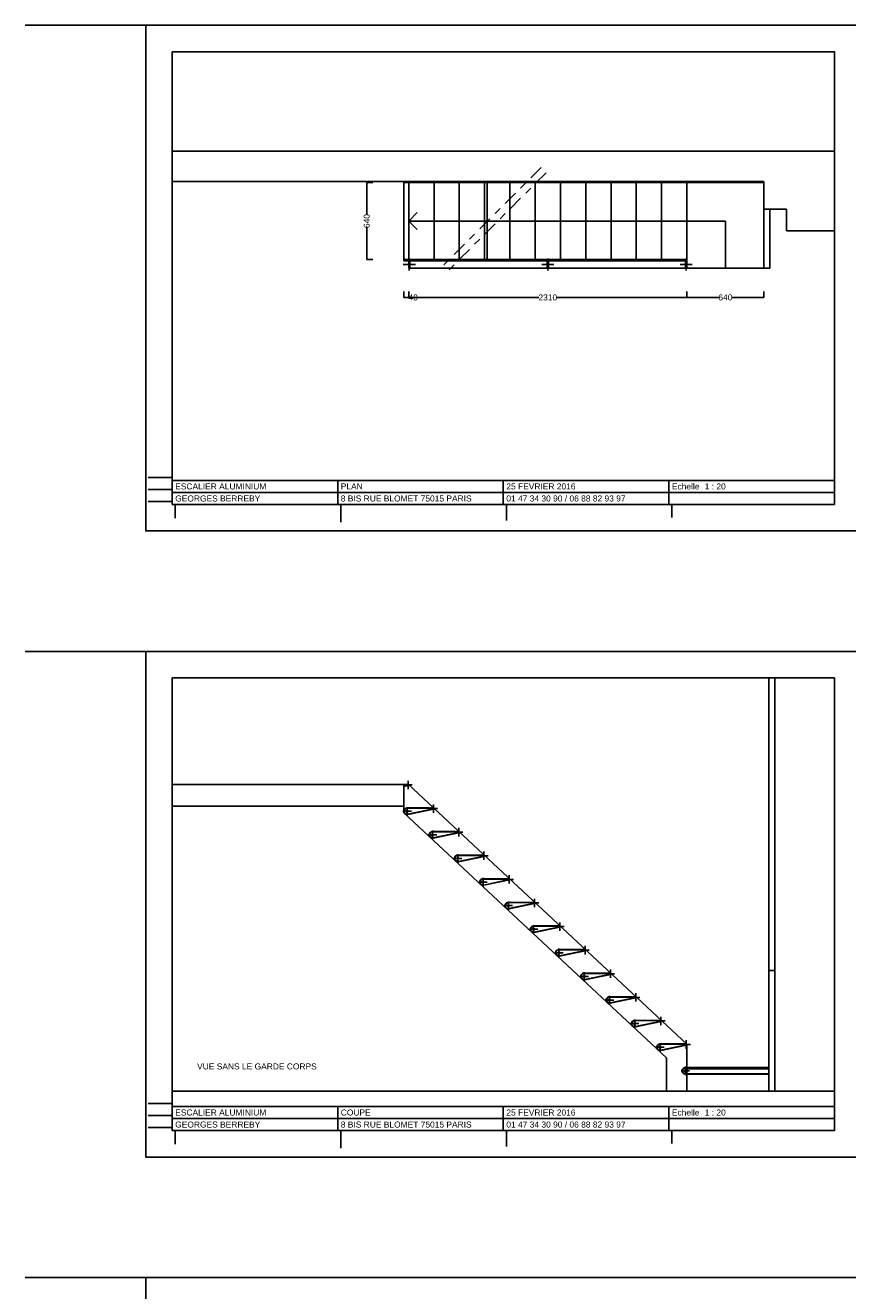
# Model space of a CAD drawing. Header units: inches. Extents: x 60225 to 75105, y -36420 to -15620.
# Tile 3 of 4: x 60225 to 67055, y -26130 to -15620. Entities that reach past the tile are written whole.
import ezdxf

# ---------------------------------------------------------------- set-up
doc = ezdxf.new("R2010")
doc.units = ezdxf.units.IN
doc.header["$MEASUREMENT"] = 0
doc.linetypes.add('ACAD_ISO02W100', pattern=[15, 12, -3])
doc.layers.get('Defpoints').update_dxf_attribs({"color": 5, "lineweight": 100})
doc.layers.add('POINTILLÉS', color=6, linetype='ACAD_ISO02W100', lineweight=25)
doc.styles.add('Annotatif', font='arial.ttf')
doc.dimstyles.get("Standard").update_dxf_attribs({"dimtxt": 50, "dimasz": 0.18, "dimexe": 0.18, "dimexo": 0.15, "dimgap": 0.09, "dimtad": 0, "dimdec": 0, "dimzin": 0, "dimdsep": 46, "dimtxsty": 'Annotatif', "dimcen": 0.09, "dimclrd": 1, "dimclre": 1, "dimclrt": 1, "dimadec": 0, "dimazin": 0, "dimtfac": 1, "dimtdec": 0, "dimtofl": 0, "dimtmove": 0, "dimatfit": 3, "dimfxl": 50, "dimfxlon": 1, "dimtfillclr": 1, "dimtolj": 1, "dimtzin": 0, "dimarcsym": 0})

# ---------------------------------------------------------------- blocks, each defined once
blk = doc.blocks.new('*D727')
at = {"color": 1, "linetype": 'Continuous', "lineweight": -2, "transparency": 16777216}
for p, q in [((63409.26071428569, -17829.99986354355), (63409.26071428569, -17880.17986354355)), ((65719.26071428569, -17829.99986354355), (65719.26071428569, -17880.17986354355)), ((63409.44071428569, -17879.99986354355), (64489.17071428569, -17879.99986354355)), ((65719.0807142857, -17879.99986354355), (64639.35071428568, -17879.99986354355))]:
    blk.add_line(p, q, dxfattribs=at)
at = {"color": 1, "linetype": 'Continuous', "lineweight": 25, "transparency": 16777216}
for points in [[(63409.44071428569, -17879.96986354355), (63409.44071428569, -17880.02986354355), (63409.26071428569, -17879.99986354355)], [(65719.0807142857, -17879.96986354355), (65719.0807142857, -17880.02986354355), (65719.26071428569, -17879.99986354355)]]:
    blk.add_solid(points, dxfattribs=at)
at = {"layer": 'Defpoints', "color": 0, "linetype": 'Continuous', "lineweight": 25, "transparency": 16777216}
for p in [(63409.26071428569, -17565.49986354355), (65719.26071428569, -17565.49986354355), (65719.26071428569, -17879.99986354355)]:
    blk.add_point(p, dxfattribs=at)
at = {"color": 1, "linetype": 'Continuous', "lineweight": 25, "transparency": 16777216, "insert": (64564.26071428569, -17879.99986354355), "char_height": 50, "attachment_point": 5, "style": 'Annotatif'}
blk.add_mtext('\\A1;2310', dxfattribs=at)
blk = doc.blocks.new('*D728')
at = {"color": 1, "linetype": 'Continuous', "lineweight": -2, "transparency": 16777216}
for p, q in [((65719.26071428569, -17829.96986354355), (65719.26071428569, -17880.14986354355)), ((66359.26071428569, -17829.96986354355), (66359.26071428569, -17880.14986354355)), ((65719.44071428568, -17879.96986354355), (65983.88422042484, -17879.96986354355)), ((66359.0807142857, -17879.96986354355), (66094.63720814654, -17879.96986354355))]:
    blk.add_line(p, q, dxfattribs=at)
at = {"color": 1, "linetype": 'Continuous', "lineweight": 25, "transparency": 16777216}
for points in [[(65719.44071428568, -17879.93986354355), (65719.44071428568, -17879.99986354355), (65719.26071428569, -17879.96986354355)], [(66359.0807142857, -17879.93986354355), (66359.0807142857, -17879.99986354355), (66359.26071428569, -17879.96986354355)]]:
    blk.add_solid(points, dxfattribs=at)
at = {"layer": 'Defpoints', "color": 0, "linetype": 'Continuous', "lineweight": 25, "transparency": 16777216}
for p in [(65719.26071428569, -17635.49986354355), (66359.26071428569, -17635.49986354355), (66359.26071428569, -17879.96986354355)]:
    blk.add_point(p, dxfattribs=at)
at = {"color": 1, "linetype": 'Continuous', "lineweight": 25, "transparency": 16777216, "insert": (66039.26071428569, -17879.96986354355), "char_height": 50, "attachment_point": 5, "style": 'Annotatif'}
blk.add_mtext('\\A1;640', dxfattribs=at)
blk = doc.blocks.new('*D729')
at = {"color": 1, "linetype": 'Continuous', "lineweight": -2, "transparency": 16777216}
for p, q in [((63110.76071428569, -16925.49986354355), (63060.58071428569, -16925.49986354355)), ((63060.76071428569, -16925.67986354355), (63060.76071428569, -17190.1233696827)), ((63060.76071428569, -17565.31986354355), (63060.76071428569, -17300.8763574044)), ((63110.76071428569, -17565.49986354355), (63060.58071428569, -17565.49986354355))]:
    blk.add_line(p, q, dxfattribs=at)
at = {"color": 1, "linetype": 'Continuous', "lineweight": 25, "transparency": 16777216}
for points in [[(63060.73071428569, -16925.67986354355), (63060.79071428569, -16925.67986354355), (63060.76071428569, -16925.49986354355)], [(63060.73071428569, -17565.31986354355), (63060.79071428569, -17565.31986354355), (63060.76071428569, -17565.49986354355)]]:
    blk.add_solid(points, dxfattribs=at)
at = {"layer": 'Defpoints', "color": 0, "linetype": 'Continuous', "lineweight": 25, "transparency": 16777216}
for p in [(63369.26071428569, -16925.49986354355), (63060.76071428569, -17565.49986354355), (63369.26071428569, -17565.49986354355)]:
    blk.add_point(p, dxfattribs=at)
at = {"color": 1, "linetype": 'Continuous', "lineweight": 25, "transparency": 16777216, "insert": (63060.76071428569, -17245.49986354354), "char_height": 50, "attachment_point": 5, "rotation": 90, "style": 'Annotatif'}
blk.add_mtext('\\A1;640', dxfattribs=at)
blk = doc.blocks.new('*D730')
at = {"layer": 'Defpoints', "color": 0, "linetype": 'Continuous', "lineweight": 25, "transparency": 16777216}
for p in [(63369.26071428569, -17565.49986354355), (63409.26071428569, -17565.49986354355), (63409.26071428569, -17879.99986354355)]:
    blk.add_point(p, dxfattribs=at)
at = {"layer": 'POINTILLÉS', "color": 1, "linetype": 'Continuous', "lineweight": -2, "transparency": 16777216}
for p, q in [((63369.26071428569, -17829.99986354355), (63369.26071428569, -17880.17986354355)), ((63409.26071428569, -17829.99986354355), (63409.26071428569, -17880.17986354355)), ((63369.44071428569, -17879.99986354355), (63409.08071428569, -17879.99986354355)), ((63409.26071428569, -17879.99986354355), (63409.44071428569, -17879.99986354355))]:
    blk.add_line(p, q, dxfattribs=at)
at = {"layer": 'POINTILLÉS', "color": 1, "linetype": 'Continuous', "lineweight": 25, "transparency": 16777216}
for points in [[(63369.44071428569, -17879.96986354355), (63369.44071428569, -17880.02986354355), (63369.26071428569, -17879.99986354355)], [(63409.08071428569, -17879.96986354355), (63409.08071428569, -17880.02986354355), (63409.26071428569, -17879.99986354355)]]:
    blk.add_solid(points, dxfattribs=at)
at = {"layer": 'POINTILLÉS', "color": 1, "linetype": 'Continuous', "lineweight": 25, "transparency": 16777216, "insert": (63446.26332001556, -17879.99986354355), "char_height": 50, "attachment_point": 5, "style": 'Annotatif'}
blk.add_mtext('\\A1;40', dxfattribs=at)

msp = doc.modelspace()

# ---------------------------------------------------------------- linework, layer by layer
at = {"color": 3}
for p, q in [((60225, -15619.5), (61225, -15619.5)), ((61445, -19374.5), (61245, -19374.5)), ((61445, -19474.5), (61245, -19474.5)), ((61445, -19574.5), (61245, -19574.5)), ((61470, -19599.5), (61470, -19712.5)), ((62845, -19599.5), (62845, -19745.5)), ((64220, -19599.5), (64220, -19732.5)), ((65595, -19599.5), (65595, -19708)), ((60225, -20819.5), (61225, -20819.5)), ((61445, -24574.5), (61245, -24574.5)), ((61445, -24674.5), (61245, -24674.5)), ((61445, -24774.5), (61245, -24774.5)), ((61470, -24799.5), (61470, -24912.5)), ((61470, -24799.5), (61470, -24912.5)), ((62845, -24799.5), (62845, -24945.5)), ((64220, -24799.5), (64220, -24932.5)), ((64220, -24799.5), (64220, -24932.5)), ((65595, -24799.5), (65595, -24908)), ((65595, -24799.5), (65595, -24908)), ((60225, -26019.5), (61225, -26019.5)), ((60225, -26019.5), (61225, -26019.5))]:
    msp.add_line(p, q, dxfattribs=at)
at = {"color": 5, "linetype": 'Continuous', "lineweight": 25}
for p, q in [((61445, -16665.49986354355), (66945, -16665.49986354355)), ((66359.2607142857, -16915.49986354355), (61445, -16915.49986354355)), ((63369.26071428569, -21924), (61445, -21924)), ((62801.17499999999, -21924), (62602.54999999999, -21924)), ((63369.26071428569, -21924), (63369.26071428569, -22104)), ((63369.26071428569, -22104), (61445, -22104)), ((62788.42499999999, -22104), (62602.54999999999, -22104)), ((61445, -24472), (66945, -24472))]:
    msp.add_line(p, q, dxfattribs=at)
at = {"color": 1}
for p, q in [((64423.23041048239, -16886.67735360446), (64508.08322422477, -16801.82453986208)), ((64465.65681735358, -16929.10376047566), (64550.50963109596, -16844.25094673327)), ((64211.09837612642, -17098.80938796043), (64295.95118986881, -17013.95657421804)), ((64338.37759674, -16971.53016734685), (64380.80400361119, -16929.10376047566)), ((64380.80400361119, -17013.95657421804), (64423.23041048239, -16971.53016734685)), ((64253.52478299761, -17141.23579483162), (64338.37759674, -17056.38298108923)), ((63998.96634177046, -17310.94142231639), (64083.81915551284, -17226.08860857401)), ((64126.24556238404, -17183.66220170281), (64168.67196925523, -17141.23579483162)), ((64168.67196925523, -17226.08860857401), (64211.09837612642, -17183.66220170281)), ((64041.39274864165, -17353.36782918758), (64126.24556238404, -17268.5150154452)), ((63786.83430741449, -17523.07345667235), (63871.68712115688, -17438.22064292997)), ((63914.11352802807, -17395.79423605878), (63956.53993489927, -17353.36782918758)), ((63956.53993489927, -17438.22064292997), (63998.96634177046, -17395.79423605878)), ((63829.26071428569, -17565.49986354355), (63914.11352802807, -17480.64704980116)), ((63701.98149367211, -17607.92627041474), (63744.4079005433, -17565.49986354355)), ((63744.4079005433, -17650.35267728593), (63786.83430741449, -17607.92627041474)), ((66945, -19399.5), (61445, -19399.5)), ((64195, -19499.5), (64195, -19399.5)), ((65570, -19499.5), (65570, -19399.5)), ((61445, -19499.5), (66945, -19499.5)), ((64195, -19599.5), (64195, -19499.5)), ((65570, -19599.5), (65570, -19499.5)), ((66945, -24599.5), (61445, -24599.5)), ((66945, -24599.5), (61445, -24599.5)), ((62820, -24599.5), (62820, -24699.5)), ((64195, -24699.5), (64195, -24599.5)), ((64195, -24699.5), (64195, -24599.5)), ((65570, -24699.5), (65570, -24599.5)), ((65570, -24699.5), (65570, -24599.5)), ((61445, -24699.5), (66945, -24699.5)), ((61445, -24699.5), (66945, -24699.5)), ((62820, -24699.5), (62820, -24799.5)), ((64195, -24799.5), (64195, -24699.5)), ((64195, -24799.5), (64195, -24699.5)), ((65570, -24799.5), (65570, -24699.5)), ((65570, -24799.5), (65570, -24699.5))]:
    msp.add_line(p, q, dxfattribs=at)
at = {"linetype": 'Continuous', "lineweight": 25}
for p, q in [((63369.26071428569, -16925.49986354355), (66359.26071428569, -16925.49986354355)), ((63369.26071428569, -16925.49986354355), (63369.26071428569, -17575.49986354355)), ((63409.26071428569, -16925.49986354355), (63409.26071428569, -17565.49986354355)), ((63619.26071428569, -16925.49986354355), (63619.26071428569, -17565.49986354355)), ((63829.26071428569, -16925.49986354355), (63829.26071428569, -17565.49986354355)), ((64039.26071428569, -16925.49986354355), (64039.26071428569, -17565.49986354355)), ((64059.46300690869, -16925.49986354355), (64059.46300690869, -17565.49986354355)), ((64249.26071428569, -16925.49986354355), (64249.26071428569, -17565.49986354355)), ((64459.26071428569, -16925.49986354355), (64459.26071428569, -17565.49986354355)), ((64669.26071428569, -16925.49986354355), (64669.26071428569, -17565.49986354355)), ((64879.26071428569, -16925.49986354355), (64879.26071428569, -17565.49986354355)), ((65089.26071428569, -16925.49986354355), (65089.26071428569, -17565.49986354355)), ((65299.26071428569, -16925.49986354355), (65299.26071428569, -17565.49986354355)), ((65509.26071428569, -16925.49986354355), (65509.26071428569, -17565.49986354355)), ((65719.26071428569, -16925.49986354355), (65719.26071428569, -17565.49986354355)), ((66359.26071428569, -17145.49986354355), (66359.26071428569, -17635.49986354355)), ((66409.26071428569, -17635.49986354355), (66409.26071428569, -17145.49986354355)), ((63369.26071428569, -17565.49986354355), (65719.26071428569, -17565.49986354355)), ((63369.26071428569, -17575.49986354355), (65719.26071428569, -17575.49986354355)), ((63409.26071428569, -17575.49986354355), (63409.26071428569, -17635.49986354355)), ((63409.26071428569, -17635.49986354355), (66359.26071428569, -17635.49986354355)), ((65719.26071428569, -17565.49986354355), (65719.26071428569, -17635.49986354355)), ((66359.26071428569, -17635.49986354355), (66409.26071428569, -17635.49986354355))]:
    msp.add_line(p, q, dxfattribs=at)
at = {"color": 5}
msp.add_line((66547.26071428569, -17145.49986354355), (66547.26071428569, -17325.49986354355), dxfattribs=at)
at = {"color": 1, "linetype": 'Continuous', "lineweight": 25}
for p, q in [((63364.26071428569, -17605.49986354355), (63464.26071428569, -17605.49986354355)), ((63414.26071428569, -17555.49986354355), (63414.26071428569, -17655.49986354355)), ((64514.26071428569, -17605.49986354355), (64614.26071428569, -17605.49986354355)), ((64564.26071428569, -17555.49986354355), (64564.26071428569, -17655.49986354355)), ((65664.26071428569, -17605.49986354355), (65764.26071428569, -17605.49986354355)), ((65714.26071428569, -17555.49986354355), (65714.26071428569, -17655.49986354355)), ((63369.26071428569, -21929), (63439.26071428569, -21929)), ((63397.26071428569, -21929), (63411.26071428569, -21929)), ((63404.26071428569, -21894), (63404.26071428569, -21964)), ((63404.26071428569, -21922), (63404.26071428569, -21936)), ((63361.76071428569, -22147.5), (63431.76071428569, -22147.5)), ((63396.76071428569, -22112.5), (63396.76071428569, -22182.5)), ((63579.26071428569, -22125), (63649.26071428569, -22125)), ((63607.26071428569, -22125), (63621.26071428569, -22125)), ((63614.26071428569, -22090), (63614.26071428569, -22160)), ((63614.26071428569, -22118), (63614.26071428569, -22132)), ((63571.76071428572, -22343.5), (63641.76071428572, -22343.5)), ((63606.76071428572, -22308.5), (63606.76071428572, -22378.5)), ((63789.26071428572, -22321), (63859.26071428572, -22321)), ((63817.26071428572, -22321), (63831.26071428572, -22321)), ((63824.26071428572, -22286), (63824.26071428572, -22356)), ((63824.26071428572, -22314), (63824.26071428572, -22328)), ((64034.26071428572, -22482), (64034.26071428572, -22552)), ((63781.76071428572, -22539.5), (63851.76071428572, -22539.5)), ((63816.76071428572, -22504.5), (63816.76071428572, -22574.5)), ((63999.26071428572, -22517), (64069.26071428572, -22517)), ((64027.26071428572, -22517), (64041.26071428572, -22517)), ((64034.26071428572, -22510), (64034.26071428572, -22524)), ((64026.76071428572, -22700.5), (64026.76071428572, -22770.5)), ((64244.26071428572, -22678), (64244.26071428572, -22748)), ((63991.76071428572, -22735.5), (64061.76071428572, -22735.5)), ((64209.26071428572, -22713), (64279.26071428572, -22713)), ((64237.26071428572, -22713), (64251.26071428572, -22713)), ((64244.26071428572, -22706), (64244.26071428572, -22720)), ((64236.76071428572, -22896.5), (64236.76071428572, -22966.5)), ((64419.26071428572, -22909), (64489.26071428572, -22909)), ((64447.26071428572, -22909), (64461.26071428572, -22909)), ((64454.26071428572, -22874), (64454.26071428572, -22944)), ((64454.26071428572, -22902), (64454.26071428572, -22916)), ((64201.76071428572, -22931.5), (64271.76071428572, -22931.5)), ((64446.76071428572, -23092.5), (64446.76071428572, -23162.5)), ((64629.26071428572, -23105), (64699.26071428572, -23105)), ((64657.26071428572, -23105), (64671.26071428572, -23105)), ((64664.26071428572, -23070), (64664.26071428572, -23140)), ((64664.26071428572, -23098), (64664.26071428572, -23112)), ((64411.76071428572, -23127.5), (64481.76071428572, -23127.5)), ((64621.76071428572, -23323.5), (64691.76071428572, -23323.5)), ((64656.76071428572, -23288.5), (64656.76071428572, -23358.5)), ((64839.26071428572, -23301), (64909.26071428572, -23301)), ((64867.26071428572, -23301), (64881.26071428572, -23301)), ((64874.26071428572, -23266), (64874.26071428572, -23336)), ((64874.26071428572, -23294), (64874.26071428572, -23308)), ((64831.76071428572, -23519.5), (64901.76071428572, -23519.5)), ((64866.76071428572, -23484.5), (64866.76071428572, -23554.5)), ((65049.26071428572, -23497), (65119.26071428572, -23497)), ((65077.26071428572, -23497), (65091.26071428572, -23497)), ((65084.26071428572, -23462), (65084.26071428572, -23532)), ((65084.26071428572, -23490), (65084.26071428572, -23504)), ((65041.76071428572, -23715.5), (65111.76071428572, -23715.5)), ((65076.76071428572, -23680.5), (65076.76071428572, -23750.5)), ((65259.26071428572, -23693), (65329.26071428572, -23693)), ((65287.26071428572, -23693), (65301.26071428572, -23693)), ((65294.26071428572, -23658), (65294.26071428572, -23728)), ((65294.26071428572, -23686), (65294.26071428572, -23700)), ((65504.26071428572, -23854), (65504.26071428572, -23924)), ((65251.76071428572, -23911.5), (65321.76071428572, -23911.5)), ((65286.76071428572, -23876.5), (65286.76071428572, -23946.5)), ((65469.26071428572, -23889), (65539.26071428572, -23889)), ((65497.26071428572, -23889), (65511.26071428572, -23889)), ((65504.26071428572, -23882), (65504.26071428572, -23896)), ((65714.26071428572, -24050), (65714.26071428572, -24120)), ((65461.76071428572, -24107.5), (65531.76071428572, -24107.5)), ((65496.76071428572, -24072.5), (65496.76071428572, -24142.5)), ((65679.26071428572, -24085), (65749.26071428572, -24085)), ((65707.26071428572, -24085), (65721.26071428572, -24085)), ((65714.26071428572, -24078), (65714.26071428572, -24092)), ((65706.76071428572, -24268.5), (65706.76071428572, -24338.5)), ((65671.76071428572, -24303.5), (65741.76071428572, -24303.5))]:
    msp.add_line(p, q, dxfattribs=at)
for p, q in [((66398.725, -23469.5), (66398.725, -21039.5)), ((66448.725, -23469.5), (66448.725, -21039.5)), ((63372.26071428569, -21924), (63369.26071428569, -21924)), ((63369.26071428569, -21926.5), (63404.26071428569, -21926.5)), ((63404.77247607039, -21931.44705943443), (63369.26071428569, -21938.87379807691)), ((63405.28423785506, -21933.89411886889), (63369.26071428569, -21941.42788461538)), ((63371.76071428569, -21926.5), (63371.76071428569, -21938.35096153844)), ((63372.26071428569, -21925), (63372.26071428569, -21924)), ((63373.26071428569, -21925), (63372.26071428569, -21925)), ((63375.26071428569, -21924), (63373.26071428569, -21924)), ((63373.26071428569, -21924), (63373.26071428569, -21925)), ((63375.26071428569, -21925), (63375.26071428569, -21924)), ((63376.26071428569, -21925), (63375.26071428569, -21925)), ((63378.26071428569, -21924), (63376.26071428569, -21924)), ((63376.26071428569, -21924), (63376.26071428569, -21925)), ((63378.26071428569, -21925), (63378.26071428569, -21924)), ((63379.26071428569, -21925), (63378.26071428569, -21925)), ((63381.26071428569, -21924), (63379.26071428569, -21924)), ((63379.26071428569, -21924), (63379.26071428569, -21925)), ((63381.26071428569, -21925), (63381.26071428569, -21924)), ((63382.26071428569, -21925), (63381.26071428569, -21925)), ((63384.26071428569, -21924), (63382.26071428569, -21924)), ((63382.26071428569, -21924), (63382.26071428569, -21925)), ((63384.26071428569, -21925), (63384.26071428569, -21924)), ((63385.26071428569, -21925), (63384.26071428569, -21925)), ((63385.26071428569, -21924), (63385.26071428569, -21925)), ((63404.26071428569, -21924), (63385.26071428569, -21924)), ((63406.22717737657, -21924), (65719.23417356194, -24082.80652977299)), ((63369.26071428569, -22104), (63369.26071428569, -22159.88734114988)), ((63369.26071428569, -22159.4278438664), (65551.225, -24195.9278438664)), ((63582.26071428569, -22120), (63396.76071428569, -22120)), ((63396.76071428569, -22122.5), (63614.26071428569, -22122.5)), ((63614.77247607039, -22127.44705943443), (63401.8783321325, -22171.97059434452)), ((63615.28423785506, -22129.89411886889), (63402.3900939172, -22174.41765377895)), ((63582.26071428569, -22121), (63582.26071428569, -22120)), ((63583.26071428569, -22121), (63582.26071428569, -22121)), ((63585.26071428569, -22120), (63583.26071428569, -22120)), ((63583.26071428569, -22120), (63583.26071428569, -22121)), ((63585.26071428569, -22121), (63585.26071428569, -22120)), ((63586.26071428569, -22121), (63585.26071428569, -22121)), ((63588.26071428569, -22120), (63586.26071428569, -22120)), ((63586.26071428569, -22120), (63586.26071428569, -22121)), ((63588.26071428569, -22121), (63588.26071428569, -22120)), ((63589.26071428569, -22121), (63588.26071428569, -22121)), ((63591.26071428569, -22120), (63589.26071428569, -22120)), ((63589.26071428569, -22120), (63589.26071428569, -22121)), ((63591.26071428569, -22121), (63591.26071428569, -22120)), ((63592.26071428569, -22121), (63591.26071428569, -22121)), ((63594.26071428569, -22120), (63592.26071428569, -22120)), ((63592.26071428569, -22120), (63592.26071428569, -22121)), ((63594.26071428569, -22121), (63594.26071428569, -22120)), ((63595.26071428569, -22121), (63594.26071428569, -22121)), ((63595.26071428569, -22120), (63595.26071428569, -22121)), ((63614.26071428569, -22120), (63595.26071428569, -22120)), ((63792.26071428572, -22316), (63606.76071428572, -22316)), ((63606.76071428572, -22318.5), (63824.26071428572, -22318.5)), ((63824.77247607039, -22323.44705943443), (63611.87833213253, -22367.97059434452)), ((63825.28423785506, -22325.89411886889), (63612.3900939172, -22370.41765377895)), ((63792.26071428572, -22317), (63792.26071428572, -22316)), ((63793.26071428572, -22317), (63792.26071428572, -22317)), ((63795.26071428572, -22316), (63793.26071428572, -22316)), ((63793.26071428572, -22316), (63793.26071428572, -22317)), ((63795.26071428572, -22317), (63795.26071428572, -22316)), ((63796.26071428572, -22317), (63795.26071428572, -22317)), ((63798.26071428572, -22316), (63796.26071428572, -22316)), ((63796.26071428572, -22316), (63796.26071428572, -22317)), ((63798.26071428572, -22317), (63798.26071428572, -22316)), ((63799.26071428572, -22317), (63798.26071428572, -22317)), ((63801.26071428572, -22316), (63799.26071428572, -22316)), ((63799.26071428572, -22316), (63799.26071428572, -22317)), ((63801.26071428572, -22317), (63801.26071428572, -22316)), ((63802.26071428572, -22317), (63801.26071428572, -22317)), ((63804.26071428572, -22316), (63802.26071428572, -22316)), ((63802.26071428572, -22316), (63802.26071428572, -22317)), ((63804.26071428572, -22317), (63804.26071428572, -22316)), ((63805.26071428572, -22317), (63804.26071428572, -22317)), ((63805.26071428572, -22316), (63805.26071428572, -22317)), ((63824.26071428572, -22316), (63805.26071428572, -22316)), ((64002.26071428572, -22512), (63816.76071428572, -22512)), ((63816.76071428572, -22514.5), (64034.26071428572, -22514.5)), ((64034.77247607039, -22519.44705943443), (63821.87833213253, -22563.97059434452)), ((64035.28423785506, -22521.89411886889), (63822.3900939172, -22566.41765377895)), ((64002.26071428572, -22513), (64002.26071428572, -22512)), ((64003.26071428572, -22513), (64002.26071428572, -22513)), ((64005.26071428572, -22512), (64003.26071428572, -22512)), ((64003.26071428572, -22512), (64003.26071428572, -22513)), ((64005.26071428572, -22513), (64005.26071428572, -22512)), ((64006.26071428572, -22513), (64005.26071428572, -22513)), ((64008.26071428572, -22512), (64006.26071428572, -22512)), ((64006.26071428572, -22512), (64006.26071428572, -22513)), ((64008.26071428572, -22513), (64008.26071428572, -22512)), ((64009.26071428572, -22513), (64008.26071428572, -22513)), ((64011.26071428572, -22512), (64009.26071428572, -22512)), ((64009.26071428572, -22512), (64009.26071428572, -22513)), ((64011.26071428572, -22513), (64011.26071428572, -22512)), ((64012.26071428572, -22513), (64011.26071428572, -22513)), ((64014.26071428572, -22512), (64012.26071428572, -22512)), ((64012.26071428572, -22512), (64012.26071428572, -22513)), ((64014.26071428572, -22513), (64014.26071428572, -22512)), ((64015.26071428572, -22513), (64014.26071428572, -22513)), ((64015.26071428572, -22512), (64015.26071428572, -22513)), ((64034.26071428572, -22512), (64015.26071428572, -22512)), ((64212.26071428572, -22708), (64026.76071428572, -22708)), ((64026.76071428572, -22710.5), (64244.26071428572, -22710.5)), ((64244.77247607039, -22715.44705943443), (64031.87833213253, -22759.97059434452)), ((64245.28423785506, -22717.89411886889), (64032.3900939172, -22762.41765377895)), ((64212.26071428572, -22709), (64212.26071428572, -22708)), ((64213.26071428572, -22709), (64212.26071428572, -22709)), ((64215.26071428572, -22708), (64213.26071428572, -22708)), ((64213.26071428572, -22708), (64213.26071428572, -22709)), ((64215.26071428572, -22709), (64215.26071428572, -22708)), ((64216.26071428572, -22709), (64215.26071428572, -22709)), ((64218.26071428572, -22708), (64216.26071428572, -22708)), ((64216.26071428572, -22708), (64216.26071428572, -22709)), ((64218.26071428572, -22709), (64218.26071428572, -22708)), ((64219.26071428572, -22709), (64218.26071428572, -22709)), ((64221.26071428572, -22708), (64219.26071428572, -22708)), ((64219.26071428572, -22708), (64219.26071428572, -22709)), ((64221.26071428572, -22709), (64221.26071428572, -22708)), ((64222.26071428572, -22709), (64221.26071428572, -22709)), ((64224.26071428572, -22708), (64222.26071428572, -22708)), ((64222.26071428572, -22708), (64222.26071428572, -22709)), ((64224.26071428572, -22709), (64224.26071428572, -22708)), ((64225.26071428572, -22709), (64224.26071428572, -22709)), ((64225.26071428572, -22708), (64225.26071428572, -22709)), ((64244.26071428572, -22708), (64225.26071428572, -22708)), ((64422.26071428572, -22904), (64236.76071428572, -22904)), ((64236.76071428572, -22906.5), (64454.26071428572, -22906.5)), ((64454.77247607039, -22911.44705943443), (64241.87833213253, -22955.97059434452)), ((64422.26071428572, -22905), (64422.26071428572, -22904)), ((64423.26071428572, -22905), (64422.26071428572, -22905)), ((64425.26071428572, -22904), (64423.26071428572, -22904)), ((64423.26071428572, -22904), (64423.26071428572, -22905)), ((64425.26071428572, -22905), (64425.26071428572, -22904)), ((64426.26071428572, -22905), (64425.26071428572, -22905)), ((64428.26071428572, -22904), (64426.26071428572, -22904)), ((64426.26071428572, -22904), (64426.26071428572, -22905)), ((64428.26071428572, -22905), (64428.26071428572, -22904)), ((64429.26071428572, -22905), (64428.26071428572, -22905)), ((64431.26071428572, -22904), (64429.26071428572, -22904)), ((64429.26071428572, -22904), (64429.26071428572, -22905)), ((64431.26071428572, -22905), (64431.26071428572, -22904)), ((64432.26071428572, -22905), (64431.26071428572, -22905)), ((64434.26071428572, -22904), (64432.26071428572, -22904)), ((64432.26071428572, -22904), (64432.26071428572, -22905)), ((64434.26071428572, -22905), (64434.26071428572, -22904)), ((64435.26071428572, -22905), (64434.26071428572, -22905)), ((64435.26071428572, -22904), (64435.26071428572, -22905)), ((64454.26071428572, -22904), (64435.26071428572, -22904)), ((64455.28423785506, -22913.89411886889), (64242.3900939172, -22958.41765377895)), ((64632.26071428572, -23100), (64446.76071428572, -23100)), ((64446.76071428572, -23102.5), (64664.26071428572, -23102.5)), ((64664.77247607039, -23107.44705943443), (64451.87833213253, -23151.97059434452)), ((64665.28423785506, -23109.89411886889), (64452.3900939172, -23154.41765377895)), ((64632.26071428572, -23101), (64632.26071428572, -23100)), ((64633.26071428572, -23101), (64632.26071428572, -23101)), ((64635.26071428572, -23100), (64633.26071428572, -23100)), ((64633.26071428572, -23100), (64633.26071428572, -23101)), ((64635.26071428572, -23101), (64635.26071428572, -23100)), ((64636.26071428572, -23101), (64635.26071428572, -23101)), ((64638.26071428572, -23100), (64636.26071428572, -23100)), ((64636.26071428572, -23100), (64636.26071428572, -23101)), ((64638.26071428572, -23101), (64638.26071428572, -23100)), ((64639.26071428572, -23101), (64638.26071428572, -23101)), ((64641.26071428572, -23100), (64639.26071428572, -23100)), ((64639.26071428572, -23100), (64639.26071428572, -23101)), ((64641.26071428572, -23101), (64641.26071428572, -23100)), ((64642.26071428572, -23101), (64641.26071428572, -23101)), ((64644.26071428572, -23100), (64642.26071428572, -23100)), ((64642.26071428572, -23100), (64642.26071428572, -23101)), ((64644.26071428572, -23101), (64644.26071428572, -23100)), ((64645.26071428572, -23101), (64644.26071428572, -23101)), ((64645.26071428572, -23100), (64645.26071428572, -23101)), ((64664.26071428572, -23100), (64645.26071428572, -23100)), ((64842.26071428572, -23296), (64656.76071428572, -23296)), ((64656.76071428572, -23298.5), (64874.26071428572, -23298.5)), ((64874.77247607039, -23303.44705943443), (64661.87833213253, -23347.97059434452)), ((64875.28423785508, -23305.89411886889), (64662.3900939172, -23350.41765377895)), ((64842.26071428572, -23297), (64842.26071428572, -23296)), ((64843.26071428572, -23297), (64842.26071428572, -23297)), ((64845.26071428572, -23296), (64843.26071428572, -23296)), ((64843.26071428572, -23296), (64843.26071428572, -23297)), ((64845.26071428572, -23297), (64845.26071428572, -23296)), ((64846.26071428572, -23297), (64845.26071428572, -23297)), ((64848.26071428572, -23296), (64846.26071428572, -23296)), ((64846.26071428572, -23296), (64846.26071428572, -23297)), ((64848.26071428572, -23297), (64848.26071428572, -23296)), ((64849.26071428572, -23297), (64848.26071428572, -23297)), ((64851.26071428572, -23296), (64849.26071428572, -23296)), ((64849.26071428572, -23296), (64849.26071428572, -23297)), ((64851.26071428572, -23297), (64851.26071428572, -23296)), ((64852.26071428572, -23297), (64851.26071428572, -23297)), ((64854.26071428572, -23296), (64852.26071428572, -23296)), ((64852.26071428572, -23296), (64852.26071428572, -23297)), ((64854.26071428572, -23297), (64854.26071428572, -23296)), ((64855.26071428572, -23297), (64854.26071428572, -23297)), ((64855.26071428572, -23296), (64855.26071428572, -23297)), ((64874.26071428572, -23296), (64855.26071428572, -23296)), ((65052.26071428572, -23492), (64866.76071428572, -23492)), ((64866.76071428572, -23494.5), (65084.26071428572, -23494.5)), ((65084.77247607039, -23499.44705943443), (64871.87833213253, -23543.97059434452)), ((65085.28423785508, -23501.89411886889), (64872.3900939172, -23546.41765377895)), ((65052.26071428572, -23493), (65052.26071428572, -23492)), ((65053.26071428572, -23493), (65052.26071428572, -23493)), ((65055.26071428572, -23492), (65053.26071428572, -23492)), ((65053.26071428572, -23492), (65053.26071428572, -23493)), ((65055.26071428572, -23493), (65055.26071428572, -23492)), ((65056.26071428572, -23493), (65055.26071428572, -23493)), ((65058.26071428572, -23492), (65056.26071428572, -23492)), ((65056.26071428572, -23492), (65056.26071428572, -23493)), ((65058.26071428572, -23493), (65058.26071428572, -23492)), ((65059.26071428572, -23493), (65058.26071428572, -23493)), ((65061.26071428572, -23492), (65059.26071428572, -23492)), ((65059.26071428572, -23492), (65059.26071428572, -23493)), ((65061.26071428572, -23493), (65061.26071428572, -23492)), ((65062.26071428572, -23493), (65061.26071428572, -23493)), ((65064.26071428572, -23492), (65062.26071428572, -23492)), ((65062.26071428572, -23492), (65062.26071428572, -23493)), ((65064.26071428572, -23493), (65064.26071428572, -23492)), ((65065.26071428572, -23493), (65064.26071428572, -23493)), ((65065.26071428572, -23492), (65065.26071428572, -23493)), ((65084.26071428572, -23492), (65065.26071428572, -23492)), ((66398.725, -24472), (66398.725, -23469.5)), ((66398.725, -23469.5), (66448.725, -23469.5)), ((66448.725, -23469.5), (66448.725, -24472)), ((65262.26071428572, -23688), (65076.76071428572, -23688)), ((65076.76071428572, -23690.5), (65294.26071428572, -23690.5)), ((65294.77247607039, -23695.44705943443), (65081.87833213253, -23739.97059434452)), ((65295.28423785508, -23697.89411886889), (65082.3900939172, -23742.41765377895)), ((65262.26071428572, -23689), (65262.26071428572, -23688)), ((65263.26071428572, -23689), (65262.26071428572, -23689)), ((65265.26071428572, -23688), (65263.26071428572, -23688)), ((65263.26071428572, -23688), (65263.26071428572, -23689)), ((65265.26071428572, -23689), (65265.26071428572, -23688)), ((65266.26071428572, -23689), (65265.26071428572, -23689)), ((65268.26071428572, -23688), (65266.26071428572, -23688)), ((65266.26071428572, -23688), (65266.26071428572, -23689)), ((65268.26071428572, -23689), (65268.26071428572, -23688)), ((65269.26071428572, -23689), (65268.26071428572, -23689)), ((65271.26071428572, -23688), (65269.26071428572, -23688)), ((65269.26071428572, -23688), (65269.26071428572, -23689)), ((65271.26071428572, -23689), (65271.26071428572, -23688)), ((65272.26071428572, -23689), (65271.26071428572, -23689)), ((65274.26071428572, -23688), (65272.26071428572, -23688)), ((65272.26071428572, -23688), (65272.26071428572, -23689)), ((65274.26071428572, -23689), (65274.26071428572, -23688)), ((65275.26071428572, -23689), (65274.26071428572, -23689)), ((65275.26071428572, -23688), (65275.26071428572, -23689)), ((65294.26071428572, -23688), (65275.26071428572, -23688)), ((65472.26071428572, -23884), (65286.76071428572, -23884)), ((65286.76071428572, -23886.5), (65504.26071428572, -23886.5)), ((65504.77247607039, -23891.44705943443), (65291.87833213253, -23935.97059434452)), ((65505.28423785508, -23893.89411886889), (65292.3900939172, -23938.41765377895)), ((65472.26071428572, -23885), (65472.26071428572, -23884)), ((65473.26071428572, -23885), (65472.26071428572, -23885)), ((65475.26071428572, -23884), (65473.26071428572, -23884)), ((65473.26071428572, -23884), (65473.26071428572, -23885)), ((65475.26071428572, -23885), (65475.26071428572, -23884)), ((65476.26071428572, -23885), (65475.26071428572, -23885)), ((65478.26071428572, -23884), (65476.26071428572, -23884)), ((65476.26071428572, -23884), (65476.26071428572, -23885)), ((65478.26071428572, -23885), (65478.26071428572, -23884)), ((65479.26071428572, -23885), (65478.26071428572, -23885)), ((65481.26071428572, -23884), (65479.26071428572, -23884)), ((65479.26071428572, -23884), (65479.26071428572, -23885)), ((65481.26071428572, -23885), (65481.26071428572, -23884)), ((65482.26071428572, -23885), (65481.26071428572, -23885)), ((65484.26071428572, -23884), (65482.26071428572, -23884)), ((65482.26071428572, -23884), (65482.26071428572, -23885)), ((65484.26071428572, -23885), (65484.26071428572, -23884)), ((65485.26071428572, -23885), (65484.26071428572, -23885)), ((65485.26071428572, -23884), (65485.26071428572, -23885)), ((65504.26071428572, -23884), (65485.26071428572, -23884)), ((65682.26071428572, -24080), (65496.76071428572, -24080)), ((65496.76071428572, -24082.5), (65714.26071428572, -24082.5)), ((65714.77247607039, -24087.44705943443), (65501.87833213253, -24131.97059434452)), ((65715.28423785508, -24089.89411886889), (65502.3900939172, -24134.41765377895)), ((65682.26071428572, -24081), (65682.26071428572, -24080)), ((65683.26071428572, -24081), (65682.26071428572, -24081)), ((65685.26071428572, -24080), (65683.26071428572, -24080)), ((65683.26071428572, -24080), (65683.26071428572, -24081)), ((65685.26071428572, -24081), (65685.26071428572, -24080)), ((65686.26071428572, -24081), (65685.26071428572, -24081)), ((65688.26071428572, -24080), (65686.26071428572, -24080)), ((65686.26071428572, -24080), (65686.26071428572, -24081)), ((65688.26071428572, -24081), (65688.26071428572, -24080)), ((65689.26071428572, -24081), (65688.26071428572, -24081)), ((65691.26071428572, -24080), (65689.26071428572, -24080)), ((65689.26071428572, -24080), (65689.26071428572, -24081)), ((65691.26071428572, -24081), (65691.26071428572, -24080)), ((65692.26071428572, -24081), (65691.26071428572, -24081)), ((65694.26071428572, -24080), (65692.26071428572, -24080)), ((65692.26071428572, -24080), (65692.26071428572, -24081)), ((65694.26071428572, -24081), (65694.26071428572, -24080)), ((65695.26071428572, -24081), (65694.26071428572, -24081)), ((65695.26071428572, -24080), (65695.26071428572, -24081)), ((65714.26071428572, -24080), (65695.26071428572, -24080)), ((65719.23417356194, -24082.80652977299), (65719.26071428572, -24472)), ((65551.225, -24472), (65551.225, -24195.9278438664)), ((65706.76071428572, -24276), (66398.725, -24276)), ((65719.24734835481, -24276.00183971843), (65719.24734835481, -24331.00183971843)), ((65706.76071428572, -24278.5), (65748.725, -24278.5)), ((65706.76071428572, -24328.5), (65748.725, -24328.5)), ((65706.76071428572, -24331), (66398.725, -24331)), ((65719.26071428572, -24286), (66398.725, -24286)), ((65748.725, -24278.5), (66398.725, -24278.5)), ((65748.725, -24328.5), (66398.725, -24328.5))]:
    msp.add_line(p, q)
at = {"color": 6, "linetype": 'Continuous', "lineweight": 25}
msp.add_line((63404.26071428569, -21924), (63406.22717737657, -21924), dxfattribs=at)
at = {"color": 1}
for points in [[(61225, -15619.5), (67165, -15619.5), (67165, -19819.5), (61225, -19819.5)], [(61225, -20819.5), (67165, -20819.5), (67165, -25019.5), (61225, -25019.5)], [(61225, -26019.5), (67165, -26019.5), (67165, -30219.5), (61225, -30219.5)]]:
    msp.add_lwpolyline(points, close=True, dxfattribs=at)
at = {"color": 5}
for points in [[(61445, -15839.5), (66945, -15839.5), (66945, -19599.5), (61445, -19599.5)], [(61445, -21039.5), (66945, -21039.5), (66945, -24799.5), (61445, -24799.5)], [(61445, -21039.5), (66945, -21039.5), (66945, -24799.5), (61445, -24799.5)]]:
    msp.add_lwpolyline(points, close=True, dxfattribs=at)
at = {"color": 1, "linetype": 'Continuous', "lineweight": 25}
for points in [[(63409.26071428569, -17575.49986354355), (63419.26071428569, -17575.49986354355), (63419.26071428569, -17635.49986354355), (63409.26071428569, -17635.49986354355)], [(64559.26071428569, -17575.49986354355), (64569.26071428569, -17575.49986354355), (64569.26071428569, -17635.49986354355), (64559.26071428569, -17635.49986354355)], [(65709.26071428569, -17575.49986354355), (65719.26071428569, -17575.49986354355), (65719.26071428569, -17635.49986354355), (65709.26071428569, -17635.49986354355)]]:
    msp.add_lwpolyline(points, close=True, dxfattribs=at)
for centre, radius in [((63404.26071428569, -21929), 2), ((63396.76071428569, -22147.5), 7), ((63614.26071428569, -22125), 2), ((63606.76071428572, -22343.5), 7), ((63824.26071428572, -22321), 2), ((63816.76071428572, -22539.5), 7), ((64034.26071428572, -22517), 2), ((64026.76071428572, -22735.5), 7), ((64244.26071428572, -22713), 2), ((64454.26071428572, -22909), 2), ((64236.76071428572, -22931.5), 7), ((64446.76071428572, -23127.5), 7), ((64664.26071428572, -23105), 2), ((64656.76071428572, -23323.5), 7), ((64874.26071428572, -23301), 2), ((64866.76071428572, -23519.5), 7), ((65084.26071428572, -23497), 2), ((65076.76071428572, -23715.5), 7), ((65294.26071428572, -23693), 2), ((65286.76071428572, -23911.5), 7), ((65504.26071428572, -23889), 2), ((65496.76071428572, -24107.5), 7), ((65714.26071428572, -24085), 2), ((65706.76071428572, -24303.5), 7)]:
    msp.add_circle(centre, radius, dxfattribs=at)
at = {"color": 6, "linetype": 'Continuous', "lineweight": 25}
msp.add_circle((66438.725, -22909), 1.818989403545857e-13, dxfattribs=at)
for centre, radius, start, end in [((63404.26071428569, -21929), 5, 281.8122138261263, 90), ((63404.26071428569, -21929), 2.5, 281.8122138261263, 90), ((63396.76071428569, -22147.5), 27.5, 90, 281.8122138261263), ((63396.76071428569, -22147.5), 25, 90, 281.8122138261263), ((63614.26071428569, -22125), 5, 281.8122138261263, 90), ((63614.26071428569, -22125), 2.5, 281.8122138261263, 90), ((63606.76071428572, -22343.5), 27.5, 90, 281.8122138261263), ((63606.76071428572, -22343.5), 25, 90, 281.8122138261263), ((63824.26071428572, -22321), 5, 281.8122138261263, 90), ((63824.26071428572, -22321), 2.5, 281.8122138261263, 90), ((63816.76071428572, -22539.5), 27.5, 90, 281.8122138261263), ((63816.76071428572, -22539.5), 25, 90, 281.8122138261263), ((64034.26071428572, -22517), 5, 281.8122138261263, 90), ((64034.26071428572, -22517), 2.5, 281.8122138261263, 90), ((64026.76071428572, -22735.5), 27.5, 90, 281.8122138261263), ((64026.76071428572, -22735.5), 25, 90, 281.8122138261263), ((64244.26071428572, -22713), 5, 281.8122138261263, 90), ((64244.26071428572, -22713), 2.5, 281.8122138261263, 90), ((64236.76071428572, -22931.5), 27.5, 90, 281.8122138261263), ((64236.76071428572, -22931.5), 25, 90, 281.8122138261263), ((64454.26071428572, -22909), 5, 281.8122138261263, 90), ((64454.26071428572, -22909), 2.5, 281.8122138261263, 90), ((64446.76071428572, -23127.5), 27.5, 90, 281.8122138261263), ((64446.76071428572, -23127.5), 25, 90, 281.8122138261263), ((64664.26071428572, -23105), 5, 281.8122138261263, 90), ((64664.26071428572, -23105), 2.5, 281.8122138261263, 90), ((64656.76071428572, -23323.5), 27.5, 90, 281.8122138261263), ((64656.76071428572, -23323.5), 25, 90, 281.8122138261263), ((64874.26071428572, -23301), 5, 281.8122138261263, 90), ((64874.26071428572, -23301), 2.5, 281.8122138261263, 90), ((64866.76071428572, -23519.5), 27.5, 90, 281.8122138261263), ((64866.76071428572, -23519.5), 25, 90, 281.8122138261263), ((65084.26071428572, -23497), 5, 281.8122138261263, 90), ((65084.26071428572, -23497), 2.5, 281.8122138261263, 90), ((65076.76071428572, -23715.5), 27.5, 90, 281.8122138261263), ((65076.76071428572, -23715.5), 25, 90, 281.8122138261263), ((65294.26071428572, -23693), 5, 281.8122138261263, 90), ((65294.26071428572, -23693), 2.5, 281.8122138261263, 90), ((65286.76071428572, -23911.5), 27.5, 90, 281.8122138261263), ((65286.76071428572, -23911.5), 25, 90, 281.8122138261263), ((65504.26071428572, -23889), 5, 281.8122138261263, 90), ((65504.26071428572, -23889), 2.5, 281.8122138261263, 90), ((65496.76071428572, -24107.5), 27.5, 90, 281.8122138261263), ((65496.76071428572, -24107.5), 25, 90, 281.8122138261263), ((65714.26071428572, -24085), 5, 281.8122138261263, 90), ((65714.26071428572, -24085), 2.5, 281.8122138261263, 90), ((65706.76071428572, -24303.5), 27.5, 90, 270), ((65706.76071428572, -24303.5), 25, 90, 270)]:
    msp.add_arc(centre, radius, start, end)
at = {"layer": 'POINTILLÉS', "color": 5, "linetype": 'Continuous', "lineweight": 25}
for p, q in [((66359.26071428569, -16915.49986354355), (66359.26071428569, -17145.49986354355)), ((66359.26071428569, -17145.49986354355), (66547.26071428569, -17145.49986354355)), ((66547.26071428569, -17325.49986354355), (66945, -17325.49986354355))]:
    msp.add_line(p, q, dxfattribs=at)
at = {"layer": 'POINTILLÉS', "color": 1, "linetype": 'Continuous', "lineweight": 25}
for p, q in [((63479.97139240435, -17174.78918542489), (63409.26071428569, -17245.49986354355)), ((63409.26071428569, -17245.49986354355), (63479.97139240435, -17316.21054166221)), ((63409.26071428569, -17245.49986354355), (66039.26071428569, -17245.49986354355)), ((66039.26071428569, -17245.49986354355), (66039.26071428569, -17635.49986354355)), ((62820, -19399.5), (62820, -19499.5)), ((62820, -19499.5), (62820, -19599.5))]:
    msp.add_line(p, q, dxfattribs=at)

# ---------------------------------------------------------------- texts
at = {"color": 1, "style": 'Annotatif'}
for s, p in [('ESCALIER ALUMINIUM', (61470, -19474.5)), ('GEORGES BERREBY', (61470, -19574.5)), ('8 BIS RUE BLOMET 75015 PARIS', (62845, -19574.5)), ('01 47 34 30 90 / 06 88 82 93 97', (64220, -19574.5)), ('ESCALIER ALUMINIUM', (61470, -24674.5)), ('GEORGES BERREBY', (61470, -24774.5)), ('8 BIS RUE BLOMET 75015 PARIS', (62845, -24774.5)), ('01 47 34 30 90 / 06 88 82 93 97', (64220, -24774.5)), ('01 47 34 30 90 / 06 88 82 93 97', (64220, -24774.5))]:
    msp.add_text(s, height=50, dxfattribs=at).set_placement(p)
at = {"color": 1, "linetype": 'Continuous', "lineweight": 120, "style": 'Annotatif'}
for p in [(65595, -19474.5), (65595, -24674.5), (65595, -24674.5)]:
    msp.add_text('Echelle ', height=50, dxfattribs=at).set_placement(p)
at = {"layer": 'POINTILLÉS', "color": 1, "linetype": 'Continuous', "lineweight": 25, "style": 'Annotatif'}
for s, p in [('PLAN', (62845, -19474.5)), ('25 FEVRIER 2016', (64220, -19474.5)), ('1 : 20', (65867.5, -19474.5)), ('VUE SANS LE GARDE CORPS', (61651.91556532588, -24291.85841477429)), ('COUPE', (62845, -24674.5)), ('25 FEVRIER 2016', (64220, -24674.5)), ('1 : 20', (65867.5, -24674.5))]:
    msp.add_text(s, height=50, dxfattribs=at).set_placement(p)

# ---------------------------------------------------------------- dimensions: what is measured, and where the dimension line sits
at = {"color": 1, "linetype": 'Continuous', "lineweight": 25}
dim = msp.add_linear_dim(base=(63060.76071428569, -17565.49986354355), p1=(63369.26071428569, -16925.49986354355), p2=(63369.26071428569, -17565.49986354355), angle=90, dimstyle='Standard', dxfattribs=at)
dim.commit()
dim.dimension.update_dxf_attribs({"geometry": '*D729', "text_midpoint": (63060.76071428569, -17245.49986354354)})
for base, p1, p2, picture, middle in [((65719.26071428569, -17879.99986354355), (63409.26071428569, -17565.49986354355), (65719.26071428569, -17565.49986354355), '*D727', (64564.26071428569, -17879.99986354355)), ((66359.26071428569, -17879.96986354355), (65719.26071428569, -17635.49986354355), (66359.26071428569, -17635.49986354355), '*D728', (66039.26071428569, -17879.96986354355))]:
    dim = msp.add_linear_dim(base=base, p1=p1, p2=p2, dimstyle='Standard', dxfattribs=at)
    dim.commit()
    dim.dimension.update_dxf_attribs({"geometry": picture, "text_midpoint": middle})
at = {"layer": 'POINTILLÉS', "color": 5, "linetype": 'Continuous', "lineweight": 25}
dim = msp.add_linear_dim(base=(63409.26071428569, -17879.99986354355), p1=(63369.26071428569, -17565.49986354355), p2=(63409.26071428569, -17565.49986354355), dimstyle='Standard', dxfattribs=at)
dim.commit()
dim.dimension.update_dxf_attribs({"geometry": '*D730', "text_midpoint": (63446.26332001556, -17879.99986354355)})

doc.saveas('drawing.dxf')
